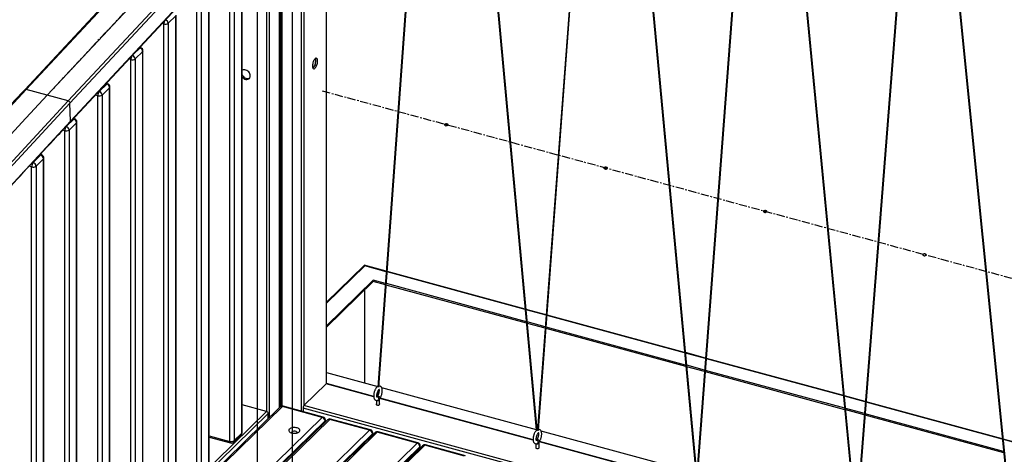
# Model space of a CAD drawing. Header units: millimetres. Extents: x -1584 to 1986, y -2679 to 1286.
# Tile 7 of 9: x -388 to 1141, y -711 to -36. Entities that reach past the tile are written whole.
import ezdxf

# ---------------------------------------------------------------- set-up
doc = ezdxf.new("R2010")
doc.units = ezdxf.units.MM
doc.linetypes.add('CENTERX2', pattern=[20.32, 12.7, -2.54, 2.54, -2.54])

msp = doc.modelspace()

# ---------------------------------------------------------------- linework, layer by layer
at = {"color": 7, "linetype": 'Continuous'}
for p, q in [((35.4, 977.4), (35.4, -994.1)), ((-18.7, 197.4), (-345.4, -152.9)), ((-18.7, -1002.7), (-18.7, 197.4))]:
    msp.add_line(p, q, dxfattribs=at)
at = {"color": 7, "linetype": 'Continuous', "lineweight": 25}
for p, q in [((17.8, 959.5), (17.8, -636.3)), ((19.4, 955.7), (19.4, -635.8)), ((49.4, 915.6), (49.4, -643.5)), ((53.5, 912.9), (53.5, -634.8)), ((88, 900.4), (88, -601.1)), ((88.4, -600.8), (88.4, 900.2)), ((272.5, 831.9), (168.5, -606.1)), ((170, -606.5), (273.9, 831.4)), ((275.9, 830.7), (414.4, -672.4)), ((415.9, -672.2), (277.4, 830.1)), ((522.3, 734.6), (416.2, -672.8)), ((417.7, -672.8), (523.8, 734)), ((525.6, 733.3), (662.1, -739.8)), ((663.6, -739.6), (527.2, 732.7)), ((767.4, 629.8), (663.8, -740.1)), ((665.3, -740.1), (768.9, 629.2)), ((771.6, 627.9), (909.7, -807.5)), ((911.2, -807.3), (773.2, 627.2)), ((1015.1, 509.2), (911.5, -807.8)), ((913, -807.8), (1016.6, 508.5)), ((1019.2, 507.1), (1157.2, -875.6)), ((1158.7, -874.8), (1020.8, 506.3)), ((-54.1, 205.1), (-380.2, -144.5)), ((-378.1, -144.1), (-51.4, 206.3)), ((-312.6, -161.8), (14.1, 188.5)), ((-309.9, -165.1), (15.3, 183.7)), ((15.3, 183.7), (15.3, -638.3)), ((15.7, -638), (15.7, 185.7)), ((-309.5, -194.7), (-1.9, 135.2)), ((-309.1, -193.3), (-0.6, 137.5)), ((-4.6, 132.3), (-4.6, -644.1)), ((-0.6, 137.5), (-0.6, -653.8)), ((-43, -678), (-43, 80.6)), ((-42.5, -676.8), (-42.5, 81.8)), ((-61.5, -690.5), (-61.5, 68.1)), ((-54.7, 69.2), (-54.7, -689.4)), ((-94.4, -728.1), (-94.4, 24.5)), ((-93.8, -726.9), (-93.8, 25.7)), ((-112.8, -740.6), (-112.8, 12)), ((-106, 13.1), (-106, -739.5)), ((-145.7, -29.9), (-157.4, -41.3)), ((-145.7, -778.2), (-145.7, -29.9)), ((-145.1, -777), (-145.1, -28.7)), ((-164.1, -42.4), (-166.8, -41.6)), ((-164.1, -790.7), (-164.1, -42.4)), ((-157.4, -41.3), (-157.4, -789.6)), ((-210.7, -88.7), (-201.5, -79.7)), ((-197, -85.2), (-208.7, -96.6)), ((-201.5, -79.7), (-202.1, -79.5)), ((-200.1, -79.1), (-201.5, -78.8)), ((-197, -828.3), (-197, -85.2)), ((-196.5, -827.1), (-196.5, -84)), ((-215.5, -97.6), (-218.3, -96.9)), ((-215.5, -840.8), (-215.5, -97.6)), ((-208.7, -96.6), (-208.7, -839.7)), ((-264.5, -147.2), (-252.8, -135.8)), ((-252.8, -135.8), (-254.2, -135.4)), ((-251.5, -135.2), (-253.6, -134.7)), ((-378.1, -144.1), (-694, -484.8)), ((-312.6, -161.8), (-378.1, -144.1)), ((-266.8, -153.7), (-270.4, -152.7)), ((-265.1, -147), (-264.5, -147.2)), ((-248.4, -141.3), (-260, -152.7)), ((-260, -152.7), (-260, -889.8)), ((-248.4, -878.4), (-248.4, -141.3)), ((-247.8, -877.2), (-247.8, -140.1)), ((-312.6, -161.8), (-628.5, -502.6)), ((-309.9, -165.1), (-625.8, -505.8)), ((-309.1, -193.3), (-309.9, -165.1)), ((-266.8, -890.9), (-266.8, -153.7)), ((-309.1, -193.3), (-624.8, -533.9)), ((-315.8, -201.6), (-304.1, -190.2)), ((-299.7, -195.7), (-311.4, -207.1)), ((-304.1, -190.2), (-305.1, -189.9)), ((-302.8, -189.6), (-304.4, -189.2)), ((-299.7, -928.5), (-299.7, -195.7)), ((-299.1, -927.3), (-299.1, -194.5)), ((-318.1, -208.1), (-321.3, -207.3)), ((-318.1, -941), (-318.1, -208.1)), ((-311.4, -207.1), (-311.4, -939.9)), ((-368, -257.4), (-367.1, -257.7)), ((-367.1, -257.7), (-355.5, -246.3)), ((-351, -251.8), (-362.7, -263.2)), ((-355.5, -246.3), (-357.2, -245.8)), ((-354.2, -245.7), (-356.5, -245.1)), ((-351, -978.7), (-351, -251.8)), ((-350.5, -977.4), (-350.5, -250.6)), ((-369.5, -264.2), (-373.3, -263.2)), ((-369.5, -991.1), (-369.5, -264.2)), ((-362.7, -263.2), (-362.7, -990)), ((146.9, -417.2), (88.4, -474.3)), ((147.9, -417.8), (88.4, -475.9)), ((181.5, -426.4), (147.2, -417.1)), ((181.4, -427), (147.9, -417.8)), ((397.2, -485.1), (182.9, -426.8)), ((397.2, -485.6), (182.9, -427.4)), ((161.3, -440.1), (88.4, -511.2)), ((161.3, -442.3), (88.4, -513.4)), ((180.1, -445.2), (161.3, -440.1)), ((161.3, -442.3), (161.3, -440.1)), ((180, -447.3), (161.3, -442.3)), ((147.7, -455.5), (147.7, -599.5)), ((399.2, -506.9), (181.4, -447.7)), ((399, -504.7), (181.6, -445.6)), ((429.7, -493.9), (398.7, -485.5)), ((429.6, -494.4), (398.8, -486)), ((644.8, -552.9), (431.1, -494.8)), ((644.7, -552.3), (431.2, -494.3)), ((428.3, -512.7), (400.5, -505.1)), ((428.1, -514.8), (400.7, -507.3)), ((646.7, -574.2), (429.6, -515.2)), ((646.5, -572), (429.7, -513.1)), ((677.4, -561.2), (646.3, -552.7)), ((677.3, -561.7), (646.3, -553.3)), ((891.6, -619.4), (678.8, -561.6)), ((891.7, -620), (678.8, -562.1)), ((675.9, -580), (648.1, -572.4)), ((675.8, -582.1), (648.3, -574.6)), ((893.5, -639.1), (677.4, -580.4)), ((88.4, -583.4), (168.3, -605.1)), ((893.7, -641.3), (677.2, -582.5)), ((88, -601.1), (53.5, -634.8)), ((161.9, -621.2), (88, -601.1)), ((161.9, -620.6), (88.8, -600.8)), ((169.3, -615.7), (169.7, -610.6)), ((174.1, -606.7), (414.4, -672)), ((166, -626.9), (166, -633.5)), ((167.9, -614.1), (167.8, -615.7)), ((171, -633.5), (171, -625.7)), ((409.5, -688.5), (171.5, -623.8)), ((409.5, -687.9), (171.8, -623.3)), ((925.6, -628.7), (893.2, -619.9)), ((925.5, -629.2), (893.2, -620.4)), ((16.6, -637.1), (-629.3, -1267.6)), ((20.1, -636.4), (-625.9, -1266.8)), ((-4.6, -644.1), (-42.5, -633.8)), ((82, -653.2), (20.1, -636.4)), ((83.3, -652.7), (21.4, -635.9)), ((1752.8, -1101), (52.1, -638.8)), ((52.1, -638.8), (52.1, -644.2)), ((1751.2, -1096.2), (53.5, -634.8)), ((924.1, -647.4), (895.1, -639.5)), ((923.9, -649.5), (895.3, -641.7)), ((1138.4, -686.5), (927, -629.1)), ((1138.4, -687), (927, -629.6)), ((-1226.1, -1842.2), (-2, -647.4)), ((-1225.7, -1835.9), (-4.6, -644.1)), ((-563.9, -1283.7), (82, -653.2)), ((90, -657.1), (-555.9, -1287.5)), ((93.5, -656.4), (-552.4, -1286.8)), ((-2, -655.2), (-2, -647.4)), ((87, -660), (87, -657.5)), ((155.4, -673.2), (93.5, -656.4)), ((156.7, -672.7), (94.8, -655.8)), ((1140.5, -708.4), (925.4, -649.9)), ((1140.3, -706.2), (925.6, -647.8)), ((86.4, -658.7), (-559.5, -1289.2)), ((86.4, -660.6), (86.4, -658.7)), ((416.2, -672.3), (416, -672.4)), ((-490.5, -1303.6), (155.4, -673.2)), ((159.8, -678.7), (-486.1, -1309.1)), ((163.8, -677.1), (-482.1, -1307.6)), ((167.3, -676.4), (-478.6, -1306.9)), ((-93.8, -681.7), (-61.5, -690.5)), ((-93.8, -684), (-60.4, -693)), ((-55.6, -691.8), (-44, -680.4)), ((-54.7, -689.4), (-43, -678)), ((159.8, -681.1), (159.8, -678.7)), ((160.4, -680.5), (160.4, -677.5)), ((229.2, -693.3), (167.3, -676.4)), ((230.5, -692.7), (168.6, -675.9)), ((421.7, -674), (662, -739.3)), ((1174.2, -696.2), (1139.9, -686.9)), ((1174.1, -696.8), (1140, -687.5)), ((-416.7, -1323.7), (229.2, -693.3)), ((233.6, -698.8), (-412.3, -1329.2)), ((237.7, -697.2), (-408.2, -1327.6)), ((241.2, -696.5), (-404.8, -1326.9)), ((233.6, -701.1), (233.6, -698.8)), ((234.2, -700.6), (234.2, -697.6)), ((303.1, -713.3), (241.2, -696.5)), ((304.4, -712.8), (242.5, -696)), ((413.7, -694.2), (413.7, -700.8)), ((418.7, -700.8), (418.7, -693)), ((657.2, -755.8), (419.2, -691.1)), ((657.1, -755.2), (419.4, -690.6))]:
    msp.add_line(p, q, dxfattribs=at)
at = {"color": 7, "linetype": 'CENTERX2'}
for p, q in [((-18.7, 197.4), (-345.4, -152.9)), ((1780.8, -608.2), (80.1, -146))]:
    msp.add_line(p, q, dxfattribs=at)
at = {"color": 7, "linetype": 'Continuous', "lineweight": 25, "flags": 128}
for points in [[(74.7, -99.8), (74.6, -98.4), (74.4, -97.2), (74, -96.2), (73.4, -95.7), (72.7, -95.4), (72, -95.5), (71.2, -96), (70.3, -96.8), (69.5, -97.9), (68.8, -99.3), (68.1, -100.8), (67.5, -102.5), (67.1, -104.2), (66.9, -105.9), (66.8, -107.5), (66.9, -109), (67.1, -110.2), (67.5, -111.1), (68.1, -111.7), (68.8, -111.9), (69.5, -111.8), (70.3, -111.3), (71.2, -110.5), (72, -109.4), (72.7, -108), (73.4, -106.5), (74, -104.8), (74.4, -103.1), (74.6, -101.4), (74.7, -99.8)], [(67.4, -110.8), (67.7, -110.6), (68.5, -109.8), (69.3, -108.7), (70.1, -107.3), (70.8, -105.8), (71.3, -104.1), (71.7, -102.4), (72, -100.7), (72.1, -99.1)], [(-29.8, -122.9), (-30, -121.4), (-30.5, -119.8), (-31.3, -118.2), (-32.3, -116.8), (-33.6, -115.6), (-35, -114.6), (-36.5, -113.8), (-38.1, -113.4), (-39.7, -113.3), (-41.1, -113.5), (-42.4, -114.1), (-42.5, -114.2)], [(-42.5, -121.4), (-42, -122.1), (-41, -123.6), (-39.7, -124.8), (-38.3, -125.8), (-36.7, -126.5), (-35.1, -127), (-33.6, -127.1), (-32.2, -126.8), (-30.9, -126.3), (-30.8, -126.2)], [(-42.5, -124.8), (-42.4, -124.9), (-41.1, -126.2), (-39.7, -127.2), (-38.1, -127.9), (-36.5, -128.3), (-35, -128.4), (-33.6, -128.2), (-32.3, -127.7), (-31.3, -126.8), (-30.5, -125.7), (-30, -124.4), (-29.8, -122.9)], [(147.9, -417.8), (147.6, -417.5), (147.4, -417.2), (147.2, -417.1), (147, -417.1), (146.9, -417.2)], [(167.5, -620.8), (167.8, -620.5), (168.5, -620.3), (169.3, -620.4), (170.2, -620.8), (170.9, -621.3), (171.5, -622.1), (171.8, -622.8)], [(167.8, -615.7), (167.8, -615.9), (168, -616), (168.2, -616.1), (168.5, -616.1), (168.8, -616.1), (169, -616), (169.2, -615.9), (169.3, -615.8), (169.3, -615.7)], [(170.7, -626.3), (171, -625.8), (171, -625.7)], [(171.8, -622.8), (171.7, -623.4), (171.6, -623.6)], [(166, -632.3), (165.8, -632.6), (165.8, -633.1), (166.2, -633.6), (166.8, -634), (167.7, -634.2), (168.7, -634.3), (169.7, -634.2), (170.5, -633.9), (171.1, -633.4), (171.3, -632.9), (171.1, -632.4), (171, -632.3)], [(31, -671.4), (30.3, -672.2), (30, -673.1), (30, -674), (30.4, -674.9), (31.1, -675.7), (32.2, -676.5), (33.5, -677.1), (35, -677.5), (36.6, -677.8), (38.3, -677.9), (40.1, -677.9), (41.8, -677.6), (43.3, -677.2), (44.7, -676.7), (45.8, -676), (46.6, -675.2), (47.1, -674.3), (47.3, -673.4), (47, -672.5), (46.5, -671.6), (45.6, -670.9), (44.4, -670.2), (43, -669.7), (41.4, -669.3), (39.7, -669.1), (38, -669), (36.3, -669.2), (34.6, -669.5), (33.2, -670), (31.9, -670.7), (31, -671.4)], [(415.9, -672.2), (415.9, -672.3), (415.8, -672.4), (415.6, -672.5), (415.4, -672.6), (415.1, -672.7), (414.8, -672.7), (414.6, -672.6), (414.5, -672.5), (414.4, -672.4)], [(416.2, -672.8), (416.2, -672.9), (416.4, -673), (416.6, -673.1), (416.9, -673.2), (417.2, -673.2), (417.4, -673.1), (417.6, -673), (417.7, -672.8), (417.7, -672.8)], [(43.1, -677.3), (43.1, -676.8), (42.8, -676.2), (42.2, -675.6), (41.2, -675.2), (40.1, -674.9), (38.9, -674.7), (37.6, -674.8), (36.4, -675), (35.4, -675.4), (34.6, -676)], [(415.2, -688.1), (415.4, -687.8), (416.1, -687.6), (416.9, -687.7), (417.8, -688.1), (418.6, -688.6), (419.1, -689.4), (419.4, -690.1)], [(413.7, -699.6), (413.5, -699.9), (413.5, -700.4), (413.8, -700.9), (414.5, -701.3), (415.4, -701.5), (416.4, -701.6), (417.3, -701.5), (418.2, -701.2), (418.7, -700.7), (418.9, -700.2), (418.8, -699.7), (418.7, -699.6)], [(418.4, -693.6), (418.7, -693.1), (418.7, -693)], [(419.4, -690.1), (419.4, -690.7), (419.3, -690.9)]]:
    msp.add_lwpolyline(points, dxfattribs=at)
at = {"color": 7, "linetype": 'Continuous', "flags": 128}
for points in [[(-661.2, -493.7), (-621.8, -450.9), (-582.3, -408.1), (-542.8, -365.4), (-503.3, -322.8), (-463.8, -280.3), (-424.3, -237.8), (-384.8, -195.3), (-345.4, -152.9)], [(272, -198.6), (272, -199.1), (272.4, -199.7), (273.1, -200), (274.1, -200.3), (275.2, -200.2), (276.2, -200), (277, -199.6), (277.4, -199.1), (277.4, -198.6), (276.9, -198.1), (276.2, -197.7), (275.2, -197.5), (274.1, -197.5), (273.1, -197.7), (272.4, -198.1), (272, -198.6)], [(519.6, -265.9), (519.6, -266.4), (520, -267), (520.8, -267.3), (521.8, -267.6), (522.9, -267.6), (523.8, -267.3), (524.6, -266.9), (525, -266.4), (525, -265.9), (524.6, -265.4), (523.8, -265), (522.8, -264.8), (521.7, -264.8), (520.8, -265), (520, -265.4), (519.6, -265.9)], [(767.2, -333.2), (767.2, -333.8), (767.7, -334.3), (768.4, -334.6), (769.4, -334.9), (770.5, -334.9), (771.5, -334.6), (772.2, -334.2), (772.6, -333.7), (772.6, -333.2), (772.2, -332.7), (771.4, -332.3), (770.4, -332.1), (769.4, -332.1), (768.4, -332.3), (767.6, -332.7), (767.2, -333.2)], [(1014.9, -400.5), (1014.9, -401.1), (1015.3, -401.6), (1016.1, -402), (1017.1, -402.2), (1018.1, -402.2), (1019.1, -401.9), (1019.9, -401.5), (1020.3, -401), (1020.3, -400.5), (1019.8, -400), (1019.1, -399.6), (1018.1, -399.4), (1017, -399.4), (1016, -399.6), (1015.3, -400), (1014.9, -400.5)]]:
    msp.add_lwpolyline(points, dxfattribs=at)
at = {"color": 7, "linetype": 'Continuous', "lineweight": 25}
for centre, radius, start, end in [((-152.6, -42.6), 11.5, 153.5713, 179.0209), ((-161.8, -35), 7.71, 252.696, 305.3989), ((-163.4, -41.7), 6.08, 3.4389, 71.1781), ((-214.8, -96.9), 6.08, 3.4194, 72.6309), ((-200.4, -80.5), 1.35, 80.7318, 143.9675), ((-203.1, -85.5), 6.07, 3.3916, 74.3338), ((-201.5, -84), 5, 0, 74.7955), ((-198.1, -83.9), 1.66, 310.6406, 357.9975), ((-204.1, -97.8), 11.3, 150.6464, 179.1403), ((-213.2, -90.3), 7.71, 252.696, 305.3989), ((64.8, -98.7), 7.26, 357.1829, 23.6587), ((-251.7, -136.6), 1.35, 80.7318, 143.9675), ((-254.4, -141.6), 6.07, 3.3916, 74.3338), ((-252.8, -140.1), 5, 0, 74.7955), ((-378.8, -146), 2.07, 70.4003, 133.5564), ((-256.6, -153.7), 10.2, 140.5129, 180.3434), ((-264.5, -146.4), 7.71, 252.696, 305.3989), ((-266.1, -153), 6.07, 3.3916, 74.3338), ((-249.5, -140), 1.66, 310.6406, 357.9975), ((-313.6, -165.4), 3.73, 5.8213, 74.7339), ((-310.9, -193.5), 1.8, 317.9799, 3.7597), ((-303, -191), 1.35, 80.7318, 143.9675), ((-305.8, -196), 6.07, 3.3916, 74.3338), ((-304.1, -194.5), 5, 0, 74.7955), ((-300.8, -194.4), 1.66, 310.6406, 357.9975), ((-307.9, -208.1), 10.2, 140.5129, 180.3434), ((-315.8, -200.8), 7.71, 252.696, 305.3989), ((-317.4, -207.4), 6.07, 3.3916, 74.3338), ((-359.2, -264.2), 10.2, 140.5129, 180.3434), ((-368.8, -263.5), 6.07, 3.3916, 74.3338), ((-354.4, -247.1), 1.35, 80.7318, 143.9675), ((-357.1, -252.1), 6.07, 3.3916, 74.3338), ((-355.5, -250.6), 5, 0, 74.7955), ((-352.1, -250.5), 1.66, 310.6406, 357.9975), ((-367.2, -256.9), 7.71, 252.696, 305.3989), ((88.7, -601.6), 0.811, 80.7318, 143.9675), ((167.2, -624.4), 2.67, 352.9094, 92.2197), ((168.5, -623.2), 3.84, 253.9642, 305.4227), ((167.8, -624.6), 1.99, 300.1086, 355.8233), ((20.1, -640.7), 5, 74.7955, 134.305), ((18.9, -639.8), 3.58, 71.5838, 131.3262), ((21.1, -637.2), 1.35, 80.7318, 143.9675), ((58.2, -638.7), 6.13, 140.5129, 180.3434), ((-5.6, -647.6), 3.64, 3.3916, 74.3338), ((83.1, -654), 1.35, 80.7318, 143.9675), ((80.3, -659.1), 6.07, 3.3916, 74.3338), ((82, -657.5), 5, 360, 74.7955), ((85.3, -657.5), 1.66, 310.6406, 357.9975), ((93.5, -660.7), 5, 74.7955, 134.305), ((92.3, -659.8), 3.58, 71.5838, 131.3262), ((94.6, -657.2), 1.35, 80.7318, 143.9675), ((156.5, -674), 1.35, 80.7318, 143.9675), ((155.4, -677.5), 5, 360, 74.7955), ((-47.5, -676.8), 5, 314.305, 0), ((-46.3, -678.1), 3.23, 315.3545, 1.9113), ((-44.1, -676.8), 1.66, 310.6406, 357.9975), ((35.5, -677), 1.38, 128.7993, 190.7738), ((153.7, -679), 6.07, 3.3916, 74.3338), ((158.7, -677.4), 1.66, 310.6406, 357.9975), ((167.3, -680.7), 5, 74.7955, 134.305), ((166.2, -679.8), 3.58, 71.5838, 131.3262), ((168.4, -677.2), 1.35, 80.7318, 143.9675), ((-59.2, -683.1), 7.71, 252.696, 305.3989), ((-58.9, -690.9), 2.55, 169.3516, 234.3744), ((-59.1, -688.2), 5, 254.7955, 314.305), ((-57.9, -689.5), 3.23, 315.3545, 1.9113), ((230.3, -694.1), 1.35, 80.7318, 143.9675), ((227.6, -699.1), 6.07, 3.3916, 74.3338), ((229.2, -697.6), 5, 360, 74.7955), ((232.6, -697.5), 1.66, 310.6406, 357.9975), ((241.2, -700.8), 5, 74.7955, 134.305), ((240, -699.9), 3.58, 71.5838, 131.3262), ((242.2, -697.3), 1.35, 80.7318, 143.9675), ((414.8, -691.7), 2.67, 352.9094, 92.2197), ((416.2, -690.5), 3.84, 253.9642, 305.4227), ((415.5, -691.9), 1.99, 300.1086, 355.8233)]:
    msp.add_arc(centre, radius, start, end, dxfattribs=at)
for points, knots in [([(-380.2, -144.5), (-394.6, -160), (-436.4, -204.8), (-505.6, -279.2), (-587.7, -367.8), (-651.2, -436.6), (-687.3, -475.7), (-696.1, -485.2)], [0, 0, 0, 0, 0.136855, 0.396881, 0.656907, 0.916933, 1, 1, 1, 1]), ([(-625.3, -535.3), (-610.9, -519.6), (-569.1, -474.3), (-500, -399.6), (-417.8, -311), (-354.4, -242.8), (-318.3, -204), (-309.5, -194.7)], [0, 0, 0, 0, 0.136878, 0.396946, 0.657013, 0.917081, 1, 1, 1, 1]), ([(168.6, -605), (168.5, -605), (168.1, -605.2), (167.3, -605.7), (166.3, -606.6), (165.4, -607.9), (164.5, -609.3), (163.7, -611), (163.1, -612.7), (162.5, -614.5), (162.1, -616.3), (161.9, -618.1), (161.8, -619.8), (161.9, -621.5), (162.2, -623), (162.6, -624.3), (163.2, -625.3), (164, -626.1), (165, -626.7), (166.1, -627), (167.2, -627), (168.1, -626.7), (168.6, -626.5), (168.8, -626.4)], [0, 0, 0, 0, 0.008013, 0.05422, 0.106247, 0.162957, 0.219806, 0.275378, 0.330027, 0.384221, 0.438353, 0.492715, 0.54769, 0.603832, 0.661927, 0.715368, 0.762489, 0.805241, 0.845959, 0.889937, 0.931656, 0.973082, 1, 1, 1, 1]), ([(167.2, -622.2), (167.2, -622.2), (167.2, -622.3), (167.1, -622), (167, -621.5), (166.8, -620.7), (166.8, -619.7), (166.9, -618.4), (167.1, -617.1), (167.4, -615.6), (167.8, -614.2), (168.4, -612.8), (169, -611.6), (169.6, -610.6), (170.1, -610), (170.5, -609.6), (170.7, -609.5), (170.7, -609.5), (170.7, -609.5)], [0, 0, 0, 0, 0.0199919, 0.0797528, 0.1403465, 0.2043755, 0.2724268, 0.3437584, 0.417359, 0.4923068, 0.5678361, 0.6431983, 0.7175968, 0.7902587, 0.8602989, 0.9201851, 0.9838513, 1, 1, 1, 1]), ([(170.1, -610), (170.1, -610.2), (170.2, -610.6), (170.2, -611.5), (170.2, -612.7), (170, -614.1), (169.7, -615.5), (169.3, -617), (168.8, -618.4), (168.3, -619.6), (167.8, -620.3), (167.6, -620.7), (167.5, -620.8)], [0, 0, 0, 0, 0.070878, 0.175132, 0.284842, 0.398464, 0.514508, 0.63173, 0.749021, 0.865082, 0.970264, 1, 1, 1, 1]), ([(171.6, -623.6), (171.8, -623.4), (172.3, -622.7), (173, -621.4), (173.7, -619.7), (174.3, -617.9), (174.7, -616.1), (175.1, -614.3), (175.2, -612.5), (175.2, -610.8), (175.1, -609.2), (174.7, -607.8), (174.1, -606.6), (173.4, -605.7), (172.5, -605), (171.5, -604.6), (170.7, -604.5), (170.2, -604.5), (170.1, -604.6)], [0, 0, 0, 0, 0.038503, 0.112242, 0.184566, 0.255995, 0.327093, 0.398323, 0.470068, 0.542948, 0.617835, 0.695874, 0.761534, 0.819846, 0.874248, 0.927227, 0.98309, 1, 1, 1, 1]), ([(167.5, -620.8), (167.4, -620.9), (167.2, -621.2), (167.1, -621.5), (167, -621.7)], [0, 0, 0, 0, 0.659995, 1, 1, 1, 1]), ([(171, -625.7), (171, -625.6), (171, -625.5), (171.1, -625.1), (171.2, -624.6), (171.4, -624.2), (171.5, -623.8), (171.6, -623.7), (171.6, -623.6), (171.6, -623.6)], [0, 0, 0, 0, 0.126764, 0.289876, 0.476185, 0.675519, 0.84196, 0.983677, 1, 1, 1, 1]), ([(414.4, -672.4), (414.5, -672.6), (414.5, -672.8), (414.7, -673.1), (414.8, -673.3), (414.9, -673.4)], [0, 0, 0, 0, 0.356199, 0.729722, 1, 1, 1, 1]), ([(416.2, -672.7), (416.2, -672.6), (416.2, -672.6), (416.1, -672.6), (416.1, -672.6), (416, -672.5), (416, -672.5), (416, -672.4), (415.9, -672.3), (415.9, -672.3), (415.9, -672.2), (415.9, -672.2)], [0, 0, 0, 0, 0.153202, 0.267539, 0.383943, 0.500429, 0.614307, 0.722882, 0.824034, 0.916516, 1, 1, 1, 1]), ([(417.2, -673.8), (417.3, -673.7), (417.5, -673.5), (417.6, -673.2), (417.7, -672.9), (417.7, -672.8)], [0, 0, 0, 0, 0.276955, 0.639765, 1, 1, 1, 1]), ([(419.3, -690.9), (419.4, -690.7), (419.9, -690), (420.6, -688.7), (421.3, -687), (421.9, -685.2), (422.4, -683.4), (422.7, -681.6), (422.9, -679.8), (422.9, -678.1), (422.7, -676.5), (422.3, -675.1), (421.8, -673.9), (421, -673), (420.2, -672.3), (419.2, -671.9), (418.3, -671.8), (417.9, -671.8), (417.8, -671.9)], [0, 0, 0, 0, 0.0385733, 0.112447, 0.1849035, 0.2564635, 0.3276914, 0.3990522, 0.4709277, 0.5439412, 0.6189653, 0.6971475, 0.7629276, 0.8213458, 0.8758477, 0.9289239, 0.9848885, 1, 1, 1, 1]), ([(414.8, -673.3), (414.5, -673.5), (413.9, -674), (413, -675.2), (412.1, -676.6), (411.4, -678.3), (410.7, -680), (410.2, -681.8), (409.8, -683.6), (409.5, -685.4), (409.4, -687.1), (409.5, -688.8), (409.8, -690.3), (410.3, -691.6), (410.9, -692.6), (411.7, -693.4), (412.6, -694), (413.7, -694.3), (414.8, -694.3), (415.7, -694), (416.3, -693.8), (416.5, -693.7)], [0, 0, 0, 0, 0.041169, 0.102008, 0.162997, 0.222615, 0.281244, 0.339383, 0.397457, 0.455778, 0.514756, 0.574985, 0.637311, 0.694643, 0.745195, 0.79106, 0.834743, 0.881923, 0.926679, 0.971122, 1, 1, 1, 1]), ([(414.9, -689.5), (414.9, -689.5), (414.9, -689.6), (414.8, -689.4), (414.6, -688.8), (414.5, -688), (414.4, -687), (414.5, -685.7), (414.7, -684.4), (415, -682.9), (415.5, -681.5), (416, -680.1), (416.6, -678.9), (417.2, -677.9), (417.7, -677.3), (418.1, -676.9), (418.4, -676.8), (418.3, -676.8), (418.3, -676.8)], [0, 0, 0, 0, 0.019992, 0.079753, 0.140347, 0.204376, 0.272427, 0.343758, 0.417359, 0.492307, 0.567836, 0.643198, 0.717597, 0.790259, 0.860299, 0.920185, 0.983851, 1, 1, 1, 1]), ([(415.2, -688.1), (415, -688.3), (414.8, -688.5), (414.7, -688.9), (414.7, -689)], [0, 0, 0, 0, 0.659995, 1, 1, 1, 1]), ([(417.7, -677.3), (417.7, -677.5), (417.8, -677.9), (417.9, -678.8), (417.8, -680), (417.7, -681.4), (417.4, -682.8), (417, -684.3), (416.5, -685.7), (415.9, -686.9), (415.4, -687.6), (415.2, -688), (415.2, -688.1)], [0, 0, 0, 0, 0.070878, 0.175132, 0.284842, 0.398464, 0.514508, 0.63173, 0.749021, 0.865082, 0.970264, 1, 1, 1, 1]), ([(418.7, -693), (418.7, -692.9), (418.7, -692.8), (418.7, -692.4), (418.8, -691.9), (419, -691.5), (419.1, -691.1), (419.2, -691), (419.3, -690.9), (419.3, -690.9)], [0, 0, 0, 0, 0.1267644, 0.2898755, 0.4761847, 0.6755195, 0.8419601, 0.9836766, 1, 1, 1, 1])]:
    msp.add_open_spline(points, degree=3, knots=knots, dxfattribs=at)

doc.saveas('drawing.dxf')
